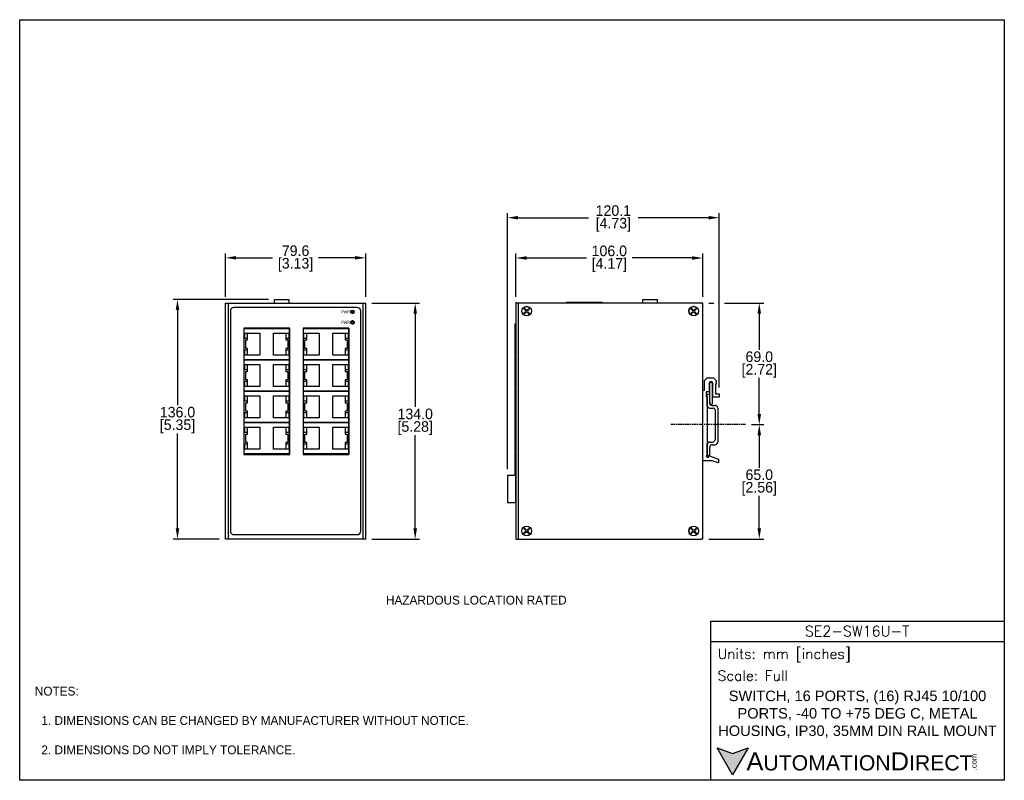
# Model space of a CAD drawing. Header units: inches. Extents: x 0 to 559, y 0 to 432.
import ezdxf

# ---------------------------------------------------------------- set-up
doc = ezdxf.new("R2010")
doc.units = ezdxf.units.IN
doc.header["$LTSCALE"] = 10
doc.header["$MEASUREMENT"] = 0
doc.linetypes.add('CENTER', pattern=[0.4, 0.25, -0.05, 0.05, -0.05])
for name, color, linetype in [('CENTER', 40, 'CENTER'), ('DIMENSIONS', 140, 'Continuous'), ('TEXT', 140, 'Continuous')]:
    doc.layers.add(name, color=color, linetype=linetype)
doc.styles.add('ROMANS', font='romans.shx')
doc.styles.add('型式1', font='txt')
doc.dimstyles.get("Standard").update_dxf_attribs({"dimtxt": 6, "dimasz": 6, "dimexe": 2.5, "dimexo": 3.5, "dimgap": 1, "dimtad": 0, "dimtih": 1, "dimtoh": 1, "dimdec": 1, "dimzin": 0, "dimdsep": 46, "dimtxsty": 'Standard', "dimcen": 0, "dimclre": 256, "dimadec": 0, "dimazin": 0, "dimtfac": 1, "dimtdec": 1, "dimtofl": 0, "dimtmove": 0, "dimatfit": 3, "dimfxl": 1, "dimtolj": 1, "dimtzin": 0, "dimlwe": -1, "dimarcsym": 0})

# ---------------------------------------------------------------- blocks, each defined once
blk = doc.blocks.new('*D33')
at = {"layer": 'DEFPOINTS', "color": 0, "transparency": 16777216}
for p in [(144.67, 272.96), (89.56, 136.96), (116.77, 136.96)]:
    blk.add_point(p, dxfattribs=at)
at = {"layer": 'DIMENSIONS', "transparency": 16777216}
for p, q in [((141.17, 272.96), (87.06, 272.96)), ((113.27, 136.96), (87.06, 136.96))]:
    blk.add_line(p, q, dxfattribs=at)
at = {"layer": 'DIMENSIONS', "color": 0, "lineweight": -2, "transparency": 16777216}
for p, q in [((89.56, 266.96), (89.56, 212.96)), ((89.56, 142.96), (89.56, 196.96))]:
    blk.add_line(p, q, dxfattribs=at)
at = {"layer": 'DIMENSIONS', "color": 0, "transparency": 16777216}
for points in [[(88.56, 266.96), (90.56, 266.96), (89.56, 272.96)], [(88.56, 142.96), (90.56, 142.96), (89.56, 136.96)]]:
    blk.add_solid(points, dxfattribs=at)
at = {"layer": 'DIMENSIONS', "color": 0, "transparency": 16777216, "char_height": 6, "attachment_point": 5}
for s, insert in [('\\A1;136.0', (89.56, 208.96)), ('\\A1;[5.35]', (89.56, 200.96))]:
    blk.add_mtext(s, dxfattribs=dict(at, insert=insert))
blk = doc.blocks.new('*D34')
at = {"layer": 'DEFPOINTS', "color": 0, "transparency": 16777216}
for p in [(196.37, 270.96), (196.37, 136.96), (224.46, 136.96)]:
    blk.add_point(p, dxfattribs=at)
at = {"layer": 'DIMENSIONS', "transparency": 16777216}
for p, q in [((199.87, 270.96), (226.96, 270.96)), ((199.87, 136.96), (226.96, 136.96))]:
    blk.add_line(p, q, dxfattribs=at)
at = {"layer": 'DIMENSIONS', "color": 0, "lineweight": -2, "transparency": 16777216}
for p, q in [((224.46, 264.96), (224.46, 211.96)), ((224.46, 142.96), (224.46, 195.96))]:
    blk.add_line(p, q, dxfattribs=at)
at = {"layer": 'DIMENSIONS', "color": 0, "transparency": 16777216}
for points in [[(223.46, 264.96), (225.46, 264.96), (224.46, 270.96)], [(223.46, 142.96), (225.46, 142.96), (224.46, 136.96)]]:
    blk.add_solid(points, dxfattribs=at)
at = {"layer": 'DIMENSIONS', "color": 0, "transparency": 16777216, "char_height": 6, "attachment_point": 5}
for s, insert in [('\\A1;134.0', (224.46, 207.96)), ('\\A1;[5.28]', (224.46, 199.96))]:
    blk.add_mtext(s, dxfattribs=dict(at, insert=insert))
blk = doc.blocks.new('*D35')
at = {"layer": 'DEFPOINTS', "color": 0, "transparency": 16777216}
for p in [(196.37, 296.63), (116.77, 270.96), (196.37, 270.96)]:
    blk.add_point(p, dxfattribs=at)
at = {"layer": 'DIMENSIONS', "transparency": 16777216}
for p, q in [((116.77, 274.46), (116.77, 299.13)), ((196.37, 274.46), (196.37, 299.13))]:
    blk.add_line(p, q, dxfattribs=at)
at = {"layer": 'DIMENSIONS', "color": 0, "lineweight": -2, "transparency": 16777216}
for p, q in [((122.77, 296.63), (143.57, 296.63)), ((190.37, 296.63), (169.57, 296.63))]:
    blk.add_line(p, q, dxfattribs=at)
at = {"layer": 'DIMENSIONS', "color": 0, "transparency": 16777216}
for points in [[(122.77, 297.63), (122.77, 295.63), (116.77, 296.63)], [(190.37, 297.63), (190.37, 295.63), (196.37, 296.63)]]:
    blk.add_solid(points, dxfattribs=at)
at = {"layer": 'DIMENSIONS', "color": 0, "transparency": 16777216, "char_height": 6, "attachment_point": 5}
for s, insert in [('\\A1;79.6', (156.57, 300.63)), ('\\A1;[3.13]', (156.57, 292.63))]:
    blk.add_mtext(s, dxfattribs=dict(at, insert=insert))
blk = doc.blocks.new('*D36')
at = {"layer": 'DEFPOINTS', "color": 0, "transparency": 16777216}
for p in [(387.64, 296.52), (281.64, 270.96), (387.64, 270.96)]:
    blk.add_point(p, dxfattribs=at)
at = {"layer": 'DIMENSIONS', "transparency": 16777216}
for p, q in [((281.64, 274.46), (281.64, 299.02)), ((387.64, 274.46), (387.64, 299.02))]:
    blk.add_line(p, q, dxfattribs=at)
at = {"layer": 'DIMENSIONS', "color": 0, "lineweight": -2, "transparency": 16777216}
for p, q in [((287.64, 296.52), (321.64, 296.52)), ((381.64, 296.52), (347.64, 296.52))]:
    blk.add_line(p, q, dxfattribs=at)
at = {"layer": 'DIMENSIONS', "color": 0, "transparency": 16777216}
for points in [[(287.64, 297.52), (287.64, 295.52), (281.64, 296.52)], [(381.64, 297.52), (381.64, 295.52), (387.64, 296.52)]]:
    blk.add_solid(points, dxfattribs=at)
at = {"layer": 'DIMENSIONS', "color": 0, "transparency": 16777216, "char_height": 6, "attachment_point": 5}
for s, insert in [('\\A1;106.0', (334.64, 300.52)), ('\\A1;[4.17]', (334.64, 292.52))]:
    blk.add_mtext(s, dxfattribs=dict(at, insert=insert))
blk = doc.blocks.new('*D37')
at = {"layer": 'DEFPOINTS', "color": 0, "transparency": 16777216}
for p in [(411.89, 201.93), (419.73, 201.93), (387.64, 136.96)]:
    blk.add_point(p, dxfattribs=at)
at = {"layer": 'DIMENSIONS', "transparency": 16777216}
for p, q in [((415.39, 201.93), (422.23, 201.93)), ((391.14, 136.96), (422.23, 136.96))]:
    blk.add_line(p, q, dxfattribs=at)
at = {"layer": 'DIMENSIONS', "color": 0, "lineweight": -2, "transparency": 16777216}
for p, q in [((419.73, 195.93), (419.73, 177.45)), ((419.73, 142.96), (419.73, 161.45))]:
    blk.add_line(p, q, dxfattribs=at)
at = {"layer": 'DIMENSIONS', "color": 0, "transparency": 16777216}
for points in [[(418.73, 195.93), (420.73, 195.93), (419.73, 201.93)], [(418.73, 142.96), (420.73, 142.96), (419.73, 136.96)]]:
    blk.add_solid(points, dxfattribs=at)
at = {"layer": 'DIMENSIONS', "color": 0, "transparency": 16777216, "char_height": 6, "attachment_point": 5}
for s, insert in [('\\A1;65.0', (419.73, 173.45)), ('\\A1;[2.56]', (419.73, 165.45))]:
    blk.add_mtext(s, dxfattribs=dict(at, insert=insert))
blk = doc.blocks.new('*D38')
at = {"layer": 'DEFPOINTS', "color": 0, "transparency": 16777216}
for p in [(387.64, 270.96), (411.89, 201.93), (419.73, 201.93)]:
    blk.add_point(p, dxfattribs=at)
at = {"layer": 'DIMENSIONS', "transparency": 16777216}
for p, q in [((391.14, 270.96), (393.94, 270.96)), ((399.94, 270.96), (422.23, 270.96)), ((415.39, 201.93), (422.23, 201.93))]:
    blk.add_line(p, q, dxfattribs=at)
at = {"layer": 'DIMENSIONS', "color": 0, "lineweight": -2, "transparency": 16777216}
for p, q in [((419.73, 264.96), (419.73, 244.45)), ((419.73, 207.93), (419.73, 228.45))]:
    blk.add_line(p, q, dxfattribs=at)
at = {"layer": 'DIMENSIONS', "color": 0, "transparency": 16777216}
for points in [[(418.73, 264.96), (420.73, 264.96), (419.73, 270.96)], [(418.73, 207.93), (420.73, 207.93), (419.73, 201.93)]]:
    blk.add_solid(points, dxfattribs=at)
at = {"layer": 'DIMENSIONS', "color": 0, "transparency": 16777216, "char_height": 6, "attachment_point": 5}
for s, insert in [('\\A1;69.0', (419.73, 240.45)), ('\\A1;[2.72]', (419.73, 232.45))]:
    blk.add_mtext(s, dxfattribs=dict(at, insert=insert))
blk = doc.blocks.new('*D39')
at = {"layer": 'DEFPOINTS', "color": 0, "transparency": 16777216}
for p in [(396.94, 319.39), (396.94, 219.46), (276.88, 173.06)]:
    blk.add_point(p, dxfattribs=at)
at = {"layer": 'DIMENSIONS', "transparency": 16777216}
for p, q in [((276.88, 176.56), (276.88, 321.89)), ((396.94, 222.96), (396.94, 321.89))]:
    blk.add_line(p, q, dxfattribs=at)
at = {"layer": 'DIMENSIONS', "color": 0, "lineweight": -2, "transparency": 16777216}
for p, q in [((282.88, 319.39), (322.91, 319.39)), ((390.94, 319.39), (350.91, 319.39))]:
    blk.add_line(p, q, dxfattribs=at)
at = {"layer": 'DIMENSIONS', "color": 0, "transparency": 16777216}
for points in [[(282.88, 320.39), (282.88, 318.39), (276.88, 319.39)], [(390.94, 320.39), (390.94, 318.39), (396.94, 319.39)]]:
    blk.add_solid(points, dxfattribs=at)
at = {"layer": 'DIMENSIONS', "color": 0, "transparency": 16777216, "char_height": 6, "attachment_point": 5}
for s, insert in [('\\A1;120.1', (336.91, 323.39)), ('\\A1;[4.73]', (336.91, 315.39))]:
    blk.add_mtext(s, dxfattribs=dict(at, insert=insert))

msp = doc.modelspace()

# ---------------------------------------------------------------- hatches: boundary and pattern name
at = {"layer": 'TEXT'}
msp.add_hatch(color=256, dxfattribs=at).paths.add_polyline_path([(413.49, 18.42), (404.62, 15.19), (395.75, 18.42), (404.62, 3.05)])

# ---------------------------------------------------------------- linework, layer by layer
for p, q in [((116.77, 136.96), (116.77, 270.96)), ((116.77, 270.96), (118.27, 270.96)), ((118.07, 270.96), (195.07, 270.96)), ((118.27, 270.96), (118.27, 136.96)), ((191.57, 268.46), (121.57, 268.46)), ((144.67, 270.96), (144.67, 272.96)), ((144.67, 272.96), (152.67, 272.96)), ((152.67, 272.96), (152.67, 270.96)), ((194.87, 136.96), (194.87, 270.96)), ((194.87, 270.96), (196.37, 270.96)), ((196.37, 136.96), (196.37, 270.96)), ((281.64, 271.46), (281.64, 136.96)), ((283.14, 270.96), (281.64, 270.96)), ((386.64, 270.96), (283.14, 270.96)), ((283.14, 136.96), (283.14, 270.96)), ((310.32, 271.46), (330.64, 271.46)), ((310.32, 271.46), (310.32, 270.96)), ((330.64, 271.46), (330.64, 270.96)), ((353.74, 270.96), (353.74, 272.96)), ((353.74, 272.96), (361.74, 272.96)), ((361.74, 272.96), (361.74, 270.96)), ((387.64, 270.96), (386.64, 270.96)), ((387.64, 269.96), (387.64, 270.96)), ((387.64, 137.46), (387.64, 270.46)), ((119.57, 266.46), (119.57, 141.46)), ((188.55, 265.96), (187.87, 265.96)), ((188.55, 265), (188.55, 266.89)), ((188.55, 266.59), (189.2, 266.59)), ((188.55, 265.3), (189.2, 265.3)), ((189.06, 264.96), (188.69, 264.96)), ((189.2, 266.89), (189.2, 265)), ((189.83, 266.24), (189.2, 266.24)), ((193.57, 141.46), (193.57, 266.46)), ((286.5, 268.02), (286.18, 267.72)), ((286.18, 267.72), (287.1, 266.73)), ((287.07, 266.02), (286.19, 265.2)), ((286.19, 265.2), (286.47, 264.91)), ((287.35, 265.72), (286.47, 264.91)), ((286.5, 268.02), (287.42, 267.03)), ((288.06, 265.7), (288.98, 264.71)), ((289.01, 267.82), (288.12, 267)), ((288.38, 265.99), (289.3, 265)), ((289.28, 267.52), (288.4, 266.7)), ((289.3, 265), (288.98, 264.71)), ((289.01, 267.82), (289.28, 267.52)), ((381.3, 268.02), (380.98, 267.72)), ((380.98, 267.72), (381.9, 266.73)), ((381.87, 266.02), (380.99, 265.2)), ((380.99, 265.2), (381.27, 264.91)), ((382.15, 265.72), (381.27, 264.91)), ((381.3, 268.02), (382.22, 267.03)), ((382.86, 265.7), (383.78, 264.71)), ((383.81, 267.82), (382.92, 267)), ((383.18, 265.99), (384.1, 265)), ((384.08, 267.52), (383.2, 266.7)), ((384.1, 265), (383.78, 264.71)), ((383.81, 267.82), (384.08, 267.52)), ((188.55, 259), (188.55, 260.89)), ((188.55, 260.59), (189.2, 260.59)), ((188.55, 259.3), (189.2, 259.3)), ((189.06, 260.92), (188.69, 260.92)), ((189.06, 258.96), (188.69, 258.96)), ((189.2, 260.89), (189.2, 259)), ((281.09, 259.12), (281.64, 259.12)), ((281.09, 259.12), (281.09, 241.32)), ((127.22, 256.72), (127.22, 185.02)), ((153.22, 256.72), (127.22, 256.72)), ((127.47, 238.67), (127.47, 256.47)), ((127.47, 256.47), (152.97, 256.47)), ((127.69, 250.8), (127.69, 253.8)), ((127.69, 253.8), (129.19, 253.8)), ((129.19, 253.8), (129.19, 250.8)), ((129.36, 249.97), (129.36, 253.82)), ((129.36, 253.82), (136.36, 253.82)), ((136.36, 253.82), (136.36, 241.32)), ((144.08, 241.32), (144.08, 253.82)), ((144.08, 253.82), (151.08, 253.82)), ((151.08, 253.82), (151.08, 249.97)), ((151.25, 250.8), (151.25, 253.8)), ((151.25, 253.8), (152.75, 253.8)), ((152.75, 253.8), (152.75, 250.8)), ((152.97, 256.47), (152.97, 238.67)), ((153.17, 254.88), (152.97, 254.88)), ((153.17, 251.68), (152.97, 251.68)), ((153.17, 256.72), (153.17, 185.02)), ((153.22, 185.02), (153.22, 256.72)), ((160.82, 256.72), (160.82, 185.02)), ((186.82, 256.72), (160.82, 256.72)), ((161.07, 238.67), (161.07, 256.47)), ((161.07, 256.47), (186.57, 256.47)), ((161.29, 250.8), (161.29, 253.8)), ((161.29, 253.8), (162.79, 253.8)), ((162.79, 253.8), (162.79, 250.8)), ((162.96, 249.97), (162.96, 253.82)), ((162.96, 253.82), (169.96, 253.82)), ((169.96, 253.82), (169.96, 241.32)), ((177.68, 241.32), (177.68, 253.82)), ((177.68, 253.82), (184.68, 253.82)), ((184.68, 253.82), (184.68, 249.97)), ((184.85, 250.8), (184.85, 253.8)), ((184.85, 253.8), (186.35, 253.8)), ((186.35, 253.8), (186.35, 250.8)), ((186.57, 256.47), (186.57, 238.67)), ((186.77, 254.88), (186.57, 254.88)), ((186.77, 251.68), (186.57, 251.68)), ((186.77, 256.72), (186.81, 185.04)), ((186.78, 185.04), (186.82, 256.72)), ((129.19, 250.8), (127.69, 250.8)), ((128.27, 245.17), (128.27, 249.97)), ((128.27, 249.97), (129.36, 249.97)), ((151.08, 249.97), (152.17, 249.97)), ((152.75, 250.8), (151.25, 250.8)), ((152.17, 249.97), (152.17, 245.17)), ((162.79, 250.8), (161.29, 250.8)), ((161.87, 245.17), (161.87, 249.97)), ((161.87, 249.97), (162.96, 249.97)), ((184.68, 249.97), (185.77, 249.97)), ((186.35, 250.8), (184.85, 250.8)), ((185.77, 249.97), (185.77, 245.17)), ((127.69, 241.34), (127.69, 244.34)), ((127.69, 244.34), (129.19, 244.34)), ((129.19, 241.34), (127.69, 241.34)), ((129.36, 245.17), (128.27, 245.17)), ((129.19, 244.34), (129.19, 241.34)), ((129.36, 241.32), (129.36, 245.17)), ((136.36, 241.32), (129.36, 241.32)), ((151.08, 241.32), (144.08, 241.32)), ((151.08, 245.17), (151.08, 241.32)), ((152.17, 245.17), (151.08, 245.17)), ((151.25, 241.34), (151.25, 244.34)), ((151.25, 244.34), (152.75, 244.34)), ((152.75, 241.34), (151.25, 241.34)), ((152.75, 244.34), (152.75, 241.34)), ((153.17, 243.45), (152.97, 243.45)), ((161.29, 241.34), (161.29, 244.34)), ((161.29, 244.34), (162.79, 244.34)), ((162.79, 241.34), (161.29, 241.34)), ((162.96, 245.17), (161.87, 245.17)), ((162.79, 244.34), (162.79, 241.34)), ((162.96, 241.32), (162.96, 245.17)), ((169.96, 241.32), (162.96, 241.32)), ((184.68, 241.32), (177.68, 241.32)), ((184.68, 245.17), (184.68, 241.32)), ((185.77, 245.17), (184.68, 245.17)), ((184.85, 241.34), (184.85, 244.34)), ((184.85, 244.34), (186.35, 244.34)), ((186.35, 241.34), (184.85, 241.34)), ((186.35, 244.34), (186.35, 241.34)), ((186.77, 243.45), (186.57, 243.45)), ((281.09, 241.32), (281.64, 241.32)), ((281.09, 240.82), (281.09, 223.02)), ((281.09, 240.82), (281.64, 240.82)), ((127.47, 220.87), (127.47, 238.67)), ((127.47, 238.67), (152.97, 238.67)), ((152.97, 238.67), (127.47, 238.67)), ((127.69, 236), (129.19, 236)), ((127.69, 233), (127.69, 236)), ((129.19, 236), (129.19, 233)), ((129.36, 236.02), (136.36, 236.02)), ((129.36, 232.17), (129.36, 236.02)), ((136.36, 236.02), (136.36, 223.52)), ((144.08, 223.52), (144.08, 236.02)), ((144.08, 236.02), (151.08, 236.02)), ((151.08, 236.02), (151.08, 232.17)), ((151.25, 233), (151.25, 236)), ((151.25, 236), (152.75, 236)), ((152.75, 236), (152.75, 233)), ((153.17, 240.25), (152.97, 240.25)), ((152.97, 238.67), (152.97, 220.87)), ((153.17, 237.08), (152.97, 237.08)), ((161.07, 220.87), (161.07, 238.67)), ((161.07, 238.67), (186.57, 238.67)), ((186.57, 238.67), (161.07, 238.67)), ((161.29, 233), (161.29, 236)), ((161.29, 236), (162.79, 236)), ((162.79, 236), (162.79, 233)), ((162.96, 232.17), (162.96, 236.02)), ((162.96, 236.02), (169.96, 236.02)), ((169.96, 236.02), (169.96, 223.52)), ((177.68, 223.52), (177.68, 236.02)), ((177.68, 236.02), (184.68, 236.02)), ((184.68, 236.02), (184.68, 232.17)), ((184.85, 233), (184.85, 236)), ((184.85, 236), (186.35, 236)), ((186.35, 236), (186.35, 233)), ((186.77, 240.25), (186.57, 240.25)), ((186.57, 238.67), (186.57, 220.87)), ((186.77, 237.08), (186.57, 237.08)), ((129.19, 233), (127.69, 233)), ((128.27, 232.17), (129.36, 232.17)), ((128.27, 227.37), (128.27, 232.17)), ((151.08, 232.17), (152.17, 232.17)), ((152.75, 233), (151.25, 233)), ((152.17, 232.17), (152.17, 227.37)), ((153.17, 233.88), (152.97, 233.88)), ((162.79, 233), (161.29, 233)), ((161.87, 227.37), (161.87, 232.17)), ((161.87, 232.17), (162.96, 232.17)), ((184.68, 232.17), (185.77, 232.17)), ((186.35, 233), (184.85, 233)), ((185.77, 232.17), (185.77, 227.37)), ((186.77, 233.88), (186.57, 233.88)), ((127.69, 226.54), (129.19, 226.54)), ((127.69, 223.54), (127.69, 226.54)), ((129.19, 223.54), (127.69, 223.54)), ((129.36, 227.37), (128.27, 227.37)), ((129.19, 226.54), (129.19, 223.54)), ((129.36, 223.52), (129.36, 227.37)), ((151.08, 227.37), (151.08, 223.52)), ((152.17, 227.37), (151.08, 227.37)), ((151.25, 223.54), (151.25, 226.54)), ((151.25, 226.54), (152.75, 226.54)), ((152.75, 223.54), (151.25, 223.54)), ((152.75, 226.54), (152.75, 223.54)), ((153.17, 225.65), (152.97, 225.65)), ((161.29, 223.54), (161.29, 226.54)), ((161.29, 226.54), (162.79, 226.54)), ((162.79, 223.54), (161.29, 223.54)), ((162.96, 227.37), (161.87, 227.37)), ((162.79, 226.54), (162.79, 223.54)), ((162.96, 223.52), (162.96, 227.37)), ((184.68, 227.37), (184.68, 223.52)), ((185.77, 227.37), (184.68, 227.37)), ((184.85, 223.54), (184.85, 226.54)), ((184.85, 226.54), (186.35, 226.54)), ((186.35, 223.54), (184.85, 223.54)), ((186.35, 226.54), (186.35, 223.54)), ((186.77, 225.65), (186.57, 225.65)), ((388.64, 226.96), (390.14, 228.46)), ((388.64, 221.46), (388.64, 226.96)), ((390.14, 228.46), (393.84, 228.46)), ((391.34, 225.46), (391.34, 220.46)), ((391.59, 216.41), (391.59, 225.46)), ((393.09, 225.46), (393.09, 224.66)), ((393.09, 224.66), (393.09, 216.41)), ((393.34, 217.46), (393.34, 225.46)), ((393.84, 228.46), (395.34, 226.96)), ((395.34, 224.86), (394.84, 224.86)), ((394.84, 224.86), (394.84, 219.46)), ((395.34, 226.96), (395.34, 224.86)), ((127.47, 220.87), (152.97, 220.87)), ((152.97, 220.87), (127.47, 220.87)), ((127.47, 203.07), (127.47, 220.87)), ((127.69, 218.2), (129.19, 218.2)), ((127.69, 215.2), (127.69, 218.2)), ((129.19, 218.2), (129.19, 215.2)), ((136.36, 223.52), (129.36, 223.52)), ((129.36, 218.22), (136.36, 218.22)), ((129.36, 214.37), (129.36, 218.22)), ((136.36, 218.22), (136.36, 205.72)), ((151.08, 223.52), (144.08, 223.52)), ((144.08, 218.22), (151.08, 218.22)), ((144.08, 205.72), (144.08, 218.22)), ((151.08, 218.22), (151.08, 214.37)), ((151.25, 215.2), (151.25, 218.2)), ((151.25, 218.2), (152.75, 218.2)), ((152.75, 218.2), (152.75, 215.2)), ((153.17, 222.45), (152.97, 222.45)), ((152.97, 220.87), (152.97, 203.07)), ((153.17, 219.28), (152.97, 219.28)), ((161.07, 219.57), (160.82, 219.57)), ((161.07, 218.9), (160.82, 218.9)), ((161.07, 218.3), (160.82, 218.3)), ((161.07, 203.07), (161.07, 220.87)), ((161.07, 220.87), (186.57, 220.87)), ((186.57, 220.87), (161.07, 220.87)), ((161.29, 215.2), (161.29, 218.2)), ((161.29, 218.2), (162.79, 218.2)), ((162.79, 218.2), (162.79, 215.2)), ((169.96, 223.52), (162.96, 223.52)), ((162.96, 214.37), (162.96, 218.22)), ((162.96, 218.22), (169.96, 218.22)), ((169.96, 218.22), (169.96, 205.72)), ((184.68, 223.52), (177.68, 223.52)), ((177.68, 205.72), (177.68, 218.22)), ((177.68, 218.22), (184.68, 218.22)), ((184.68, 218.22), (184.68, 214.37)), ((184.85, 215.2), (184.85, 218.2)), ((184.85, 218.2), (186.35, 218.2)), ((186.35, 218.2), (186.35, 215.2)), ((186.77, 222.45), (186.57, 222.45)), ((186.57, 220.87), (186.57, 203.07)), ((186.57, 220.21), (186.77, 220.21)), ((186.77, 219.28), (186.57, 219.28)), ((281.09, 223.02), (281.64, 223.02)), ((281.09, 222.52), (281.09, 204.72)), ((281.09, 222.52), (281.64, 222.52)), ((387.64, 221.46), (388.64, 221.46)), ((389.64, 220.46), (389.64, 217.96)), ((391.34, 220.46), (389.64, 220.46)), ((389.64, 217.96), (390.14, 217.96)), ((390.14, 212.85), (390.14, 219.18)), ((390.14, 219.18), (391.64, 219.18)), ((390.14, 217.96), (390.14, 184.68)), ((391.64, 214.35), (391.64, 219.18)), ((394.84, 219.46), (396.94, 219.46)), ((396.94, 219.46), (396.94, 217.46)), ((129.19, 215.2), (127.69, 215.2)), ((128.27, 214.37), (129.36, 214.37)), ((128.27, 209.57), (128.27, 214.37)), ((151.08, 214.37), (152.17, 214.37)), ((152.75, 215.2), (151.25, 215.2)), ((152.17, 214.37), (152.17, 209.57)), ((153.17, 216.08), (152.97, 216.08)), ((161.07, 217.63), (160.82, 217.63)), ((161.07, 217.03), (160.82, 217.03)), ((161.07, 216.36), (160.82, 216.36)), ((161.07, 215.76), (160.82, 215.76)), ((161.07, 215.09), (160.82, 215.09)), ((161.07, 214.49), (160.82, 214.49)), ((161.07, 213.82), (160.82, 213.82)), ((161.07, 213.22), (160.82, 213.22)), ((161.07, 212.55), (160.82, 212.55)), ((162.79, 215.2), (161.29, 215.2)), ((161.87, 209.57), (161.87, 214.37)), ((161.87, 214.37), (162.96, 214.37)), ((184.68, 214.37), (185.77, 214.37)), ((186.35, 215.2), (184.85, 215.2)), ((185.77, 214.37), (185.77, 209.57)), ((186.77, 216.08), (186.57, 216.08)), ((391.59, 213.66), (391.59, 216.41)), ((393.09, 216.41), (393.09, 213.66)), ((393.14, 212.85), (394.64, 212.85)), ((396.94, 217.46), (393.34, 217.46)), ((127.69, 208.74), (129.19, 208.74)), ((127.69, 205.74), (127.69, 208.74)), ((129.36, 209.57), (128.27, 209.57)), ((129.19, 208.74), (129.19, 205.74)), ((129.36, 205.72), (129.36, 209.57)), ((152.17, 209.57), (151.08, 209.57)), ((151.08, 209.57), (151.08, 205.72)), ((151.25, 208.74), (152.75, 208.74)), ((151.25, 205.74), (151.25, 208.74)), ((152.75, 208.74), (152.75, 205.74)), ((153.17, 207.85), (152.97, 207.85)), ((161.07, 211.95), (160.82, 211.95)), ((161.07, 211.28), (160.82, 211.28)), ((161.07, 210.68), (160.82, 210.68)), ((161.07, 210.01), (160.82, 210.01)), ((161.07, 209.41), (160.82, 209.41)), ((161.07, 208.74), (160.82, 208.74)), ((161.07, 208.14), (160.82, 208.14)), ((161.07, 207.47), (160.82, 207.47)), ((161.07, 206.87), (160.82, 206.87)), ((161.29, 205.74), (161.29, 208.74)), ((161.29, 208.74), (162.79, 208.74)), ((162.96, 209.57), (161.87, 209.57)), ((162.79, 208.74), (162.79, 205.74)), ((162.96, 205.72), (162.96, 209.57)), ((184.68, 209.57), (184.68, 205.72)), ((185.77, 209.57), (184.68, 209.57)), ((184.85, 205.74), (184.85, 208.74)), ((184.85, 208.74), (186.35, 208.74)), ((186.35, 208.74), (186.35, 205.74)), ((186.77, 207.85), (186.57, 207.85)), ((391.64, 211.35), (393.64, 211.35)), ((394.64, 210.35), (394.64, 193.52)), ((396.14, 211.35), (396.14, 192.02)), ((127.47, 203.07), (152.97, 203.07)), ((152.97, 203.07), (127.47, 203.07)), ((127.47, 185.27), (127.47, 203.07)), ((129.19, 205.74), (127.69, 205.74)), ((136.36, 205.72), (129.36, 205.72)), ((151.08, 205.72), (144.08, 205.72)), ((152.75, 205.74), (151.25, 205.74)), ((153.17, 204.65), (152.97, 204.65)), ((152.97, 203.07), (152.97, 185.27)), ((153.17, 201.48), (152.97, 201.48)), ((161.07, 206.2), (160.82, 206.2)), ((161.07, 205.6), (160.82, 205.6)), ((161.07, 204.93), (160.82, 204.93)), ((161.07, 204.33), (160.82, 204.33)), ((161.07, 203.66), (160.82, 203.66)), ((161.07, 203.06), (160.82, 203.06)), ((161.07, 202.39), (160.82, 202.39)), ((161.07, 201.79), (160.82, 201.79)), ((161.07, 203.07), (186.57, 203.07)), ((186.57, 203.07), (161.07, 203.07)), ((161.07, 185.27), (161.07, 203.07)), ((162.79, 205.74), (161.29, 205.74)), ((169.96, 205.72), (162.96, 205.72)), ((184.68, 205.72), (177.68, 205.72)), ((186.35, 205.74), (184.85, 205.74)), ((186.77, 204.65), (186.57, 204.65)), ((186.57, 203.07), (186.57, 185.27)), ((186.77, 201.48), (186.57, 201.48)), ((281.09, 204.72), (281.64, 204.72)), ((281.09, 204.22), (281.64, 204.22)), ((281.09, 204.22), (281.09, 186.42)), ((127.69, 200.4), (129.19, 200.4)), ((127.69, 197.4), (127.69, 200.4)), ((129.19, 197.4), (127.69, 197.4)), ((128.27, 196.57), (129.36, 196.57)), ((128.27, 191.77), (128.27, 196.57)), ((129.19, 200.4), (129.19, 197.4)), ((129.36, 200.42), (136.36, 200.42)), ((129.36, 196.57), (129.36, 200.42)), ((136.36, 200.42), (136.36, 187.92)), ((144.08, 200.42), (151.08, 200.42)), ((144.08, 187.92), (144.08, 200.42)), ((151.08, 200.42), (151.08, 196.57)), ((151.08, 196.57), (152.17, 196.57)), ((151.25, 200.4), (152.75, 200.4)), ((151.25, 197.4), (151.25, 200.4)), ((152.75, 197.4), (151.25, 197.4)), ((152.17, 196.57), (152.17, 191.77)), ((152.75, 200.4), (152.75, 197.4)), ((153.17, 198.28), (152.97, 198.28)), ((161.07, 201.12), (160.82, 201.12)), ((161.07, 200.52), (160.82, 200.52)), ((161.07, 199.85), (160.82, 199.85)), ((161.07, 199.25), (160.82, 199.25)), ((161.07, 198.58), (160.82, 198.58)), ((161.07, 197.98), (160.82, 197.98)), ((161.07, 197.31), (160.82, 197.31)), ((161.07, 196.71), (160.82, 196.71)), ((161.07, 196.04), (160.82, 196.04)), ((161.29, 197.4), (161.29, 200.4)), ((161.29, 200.4), (162.79, 200.4)), ((162.79, 197.4), (161.29, 197.4)), ((161.87, 196.57), (162.96, 196.57)), ((161.87, 191.77), (161.87, 196.57)), ((162.79, 200.4), (162.79, 197.4)), ((162.96, 196.57), (162.96, 200.42)), ((162.96, 200.42), (169.96, 200.42)), ((169.96, 200.42), (169.96, 187.92)), ((177.68, 187.92), (177.68, 200.42)), ((177.68, 200.42), (184.68, 200.42)), ((184.68, 200.42), (184.68, 196.57)), ((184.68, 196.57), (185.77, 196.57)), ((184.85, 197.4), (184.85, 200.4)), ((184.85, 200.4), (186.35, 200.4)), ((186.35, 197.4), (184.85, 197.4)), ((185.77, 196.57), (185.77, 191.77)), ((186.35, 200.4), (186.35, 197.4)), ((186.77, 198.28), (186.57, 198.28)), ((127.69, 190.94), (129.19, 190.94)), ((127.69, 187.94), (127.69, 190.94)), ((129.36, 191.77), (128.27, 191.77)), ((129.19, 190.94), (129.19, 187.94)), ((129.36, 187.92), (129.36, 191.77)), ((152.17, 191.77), (151.08, 191.77)), ((151.08, 191.77), (151.08, 187.92)), ((151.25, 190.94), (152.75, 190.94)), ((151.25, 187.94), (151.25, 190.94)), ((152.75, 190.94), (152.75, 187.94)), ((153.17, 190.05), (152.97, 190.05)), ((161.07, 195.44), (160.82, 195.44)), ((161.07, 194.77), (160.82, 194.77)), ((161.07, 194.17), (160.82, 194.17)), ((161.07, 193.5), (160.82, 193.5)), ((161.07, 192.9), (160.82, 192.9)), ((161.07, 192.23), (160.82, 192.23)), ((161.07, 191.63), (160.82, 191.63)), ((161.07, 190.96), (160.82, 190.96)), ((161.07, 190.36), (160.82, 190.36)), ((161.29, 190.94), (162.79, 190.94)), ((161.29, 187.94), (161.29, 190.94)), ((162.96, 191.77), (161.87, 191.77)), ((162.79, 190.94), (162.79, 187.94)), ((162.96, 187.92), (162.96, 191.77)), ((184.68, 191.77), (184.68, 187.92)), ((185.77, 191.77), (184.68, 191.77)), ((184.85, 187.94), (184.85, 190.94)), ((184.85, 190.94), (186.35, 190.94)), ((186.35, 190.94), (186.35, 187.94)), ((186.77, 190.05), (186.57, 190.05)), ((390.14, 184.18), (390.14, 191.02)), ((390.14, 184.18), (390.14, 190.52)), ((391.64, 192.02), (393.14, 192.02)), ((393.14, 190.52), (394.64, 190.52)), ((127.22, 185.02), (153.22, 185.02)), ((152.97, 185.27), (127.47, 185.27)), ((129.19, 187.94), (127.69, 187.94)), ((136.36, 187.92), (129.36, 187.92)), ((151.08, 187.92), (144.08, 187.92)), ((152.75, 187.94), (151.25, 187.94)), ((153.17, 186.85), (152.97, 186.85)), ((161.07, 189.69), (160.82, 189.69)), ((161.07, 189.09), (160.82, 189.09)), ((161.07, 188.42), (160.82, 188.42)), ((161.07, 187.82), (160.82, 187.82)), ((161.07, 187.15), (160.82, 187.15)), ((161.07, 186.55), (160.82, 186.55)), ((161.07, 185.88), (160.82, 185.88)), ((161.07, 185.28), (160.82, 185.28)), ((160.82, 185.02), (186.81, 185.04)), ((161.07, 185.27), (186.57, 185.27)), ((186.57, 185.27), (161.07, 185.27)), ((162.79, 187.94), (161.29, 187.94)), ((169.96, 187.92), (162.96, 187.92)), ((184.68, 187.92), (177.68, 187.92)), ((186.35, 187.94), (184.85, 187.94)), ((186.77, 186.85), (186.57, 186.85)), ((281.09, 186.42), (281.64, 186.42)), ((281.09, 185.92), (281.09, 173.06)), ((281.09, 185.92), (281.64, 185.92)), ((390.14, 184.68), (389.52, 184.06)), ((391.64, 184.18), (391.64, 189.02)), ((392.95, 181.46), (387.64, 181.46)), ((389.52, 184.06), (390.47, 183.12)), ((391.64, 184.18), (390.14, 184.18)), ((390.47, 183.12), (391.54, 184.18)), ((391.54, 184.18), (396.64, 182.39)), ((396.64, 180.16), (392.95, 181.46)), ((396.64, 182.39), (396.64, 180.16)), ((286.5, 143.22), (286.18, 142.92)), ((286.18, 142.92), (287.1, 141.93)), ((287.07, 141.22), (286.19, 140.4)), ((286.19, 140.4), (286.47, 140.11)), ((287.35, 140.92), (286.47, 140.11)), ((286.5, 143.22), (287.42, 142.23)), ((288.06, 140.9), (288.98, 139.91)), ((289.01, 143.02), (288.12, 142.2)), ((288.38, 141.19), (289.3, 140.2)), ((289.28, 142.72), (288.4, 141.9)), ((289.3, 140.2), (288.98, 139.91)), ((289.01, 143.02), (289.28, 142.72)), ((381.3, 143.22), (380.98, 142.92)), ((380.98, 142.92), (381.9, 141.93)), ((381.87, 141.22), (380.99, 140.4)), ((380.99, 140.4), (381.27, 140.11)), ((382.15, 140.92), (381.27, 140.11)), ((381.3, 143.22), (382.22, 142.23)), ((382.86, 140.9), (383.78, 139.91)), ((383.81, 143.02), (382.92, 142.2)), ((383.18, 141.19), (384.1, 140.2)), ((384.08, 142.72), (383.2, 141.9)), ((384.1, 140.2), (383.78, 139.91)), ((383.81, 143.02), (384.08, 142.72)), ((118.27, 136.96), (116.77, 136.96)), ((195.07, 136.96), (118.07, 136.96)), ((121.57, 139.46), (191.57, 139.46)), ((196.37, 136.96), (194.87, 136.96)), ((281.64, 136.96), (283.14, 136.96)), ((283.14, 136.96), (386.64, 136.96)), ((387.64, 136.96), (386.64, 136.96)), ((387.64, 136.96), (387.64, 137.96))]:
    msp.add_line(p, q)
msp.add_lwpolyline([(281.63, 173.06), (276.88, 173.06), (276.88, 157.66), (281.65, 157.66)], close=True)
for centre, radius in [((287.74, 266.36), 2.73), ((287.74, 266.36), 2.7), ((382.54, 266.36), 2.73), ((382.54, 266.36), 2.7), ((188.87, 265.94), 1), ((188.87, 259.94), 1), ((287.74, 141.56), 2.73), ((287.74, 141.56), 2.7), ((382.54, 141.56), 2.73), ((382.54, 141.56), 2.7)]:
    msp.add_circle(centre, radius)
for centre, radius, start, end in [((121.57, 266.46), 2, 90, 180), ((191.57, 266.46), 2, 0, 90), ((386.64, 269.96), 1, 0, 90), ((286.73, 266.39), 0.5, 312.8548, 42.8548), ((287.69, 265.36), 0.5, 42.8548, 132.8548), ((287.78, 267.37), 0.5, 222.8548, 312.8548), ((288.74, 266.33), 0.5, 132.8548, 222.8548), ((381.53, 266.39), 0.5, 312.8548, 42.8548), ((382.49, 265.36), 0.5, 42.8548, 132.8548), ((382.58, 267.37), 0.5, 222.8548, 312.8548), ((383.54, 266.33), 0.5, 132.8548, 222.8548), ((392.34, 225.46), 1, 0, 180), ((392.34, 225.46), 0.75, 90, 180), ((392.34, 225.46), 0.75, 0, 90), ((391.64, 212.85), 1.5, 180, 270), ((392.34, 213.66), 0.75, 180, 0), ((393.14, 214.35), 1.5, 180, 270), ((394.64, 211.35), 1.5, 0, 90), ((393.64, 210.35), 1, 0, 90), ((391.64, 190.52), 1.5, 90, 180), ((393.14, 189.02), 1.5, 90, 180), ((393.14, 193.52), 1.5, 270, 0), ((394.64, 192.02), 1.5, 270, 0), ((121.57, 141.46), 2, 180, 270), ((191.57, 141.46), 2, 270, 0), ((286.73, 141.59), 0.5, 312.8548, 42.8548), ((287.69, 140.56), 0.5, 42.8548, 132.8548), ((287.78, 142.57), 0.5, 222.8548, 312.8548), ((288.74, 141.53), 0.5, 132.8548, 222.8548), ((381.53, 141.59), 0.5, 312.8548, 42.8548), ((382.49, 140.56), 0.5, 42.8548, 132.8548), ((382.58, 142.57), 0.5, 222.8548, 312.8548), ((383.54, 141.53), 0.5, 132.8548, 222.8548), ((386.64, 137.96), 1, 270, 0)]:
    msp.add_arc(centre, radius, start, end)
at = {"layer": 'CENTER'}
msp.add_line((411.89, 201.93), (369.56, 201.93), dxfattribs=at)
at = {"layer": 'DEFPOINTS'}
msp.add_lwpolyline([(558.8, 0), (0, 0), (0, 431.8), (558.8, 431.8)], close=True, dxfattribs=at)
at = {"layer": 'TEXT'}
msp.add_line((392.18, 78.85), (558.8, 78.85), dxfattribs=at)
for points in [[(392.18, 0), (392.18, 90.33), (558.8, 90.33), (558.8, 0)], [(413.49, 18.42), (404.62, 3.05), (395.75, 18.42), (404.62, 15.19)]]:
    msp.add_lwpolyline(points, close=True, dxfattribs=at)

# ---------------------------------------------------------------- texts
at = {"char_height": 1.8, "attachment_point": 1, "line_spacing_factor": 0.8}
for s, insert in [('{\\fArial|b0|i0|c0|p34;\\W0.68;PW\\fArial|b0|i0|c238|p34;R\\fArial|b0|i0|c0|p34;1}', (182.47, 266.84)), ('{\\fArial|b0|i0|c0|p34;\\W0.68;PW\\fArial|b0|i0|c238|p34;R\\fArial|b0|i0|c0|p34;2}', (182.48, 260.85))]:
    msp.add_mtext(s, dxfattribs=dict(at, insert=insert))
at = {"layer": 'DIMENSIONS', "char_height": 3.5}
for insert, attachment_point in [((98.61, 112.42), 6), ((130.2, 112.22), 4)]:
    msp.add_mtext('\\A1;', dxfattribs=dict(at, insert=insert, attachment_point=attachment_point))
at = {"layer": 'TEXT', "char_height": 5, "attachment_point": 1}
for s, insert in [('HAZARDOUS LOCATION RATED', (207.87, 104.79)), ('NOTES:\\P\\P  1. DIMENSIONS CAN BE CHANGED BY MANUFACTURER WITHOUT NOTICE.\\P\\P  2. DIMENSIONS DO NOT IMPLY TOLERANCE.', (8.61, 53.12))]:
    msp.add_mtext_dynamic_manual_height_columns(s, width=363.4473, gutter_width=25, heights=[0], dxfattribs=dict(at, insert=insert))
at = {"layer": 'TEXT'}
for s, insert, char_height, width, attachment_point, style in [('SE2-SW16U-T', (475.23, 84.67), 5.9396, 111.8034, 5, 'ROMANS'), (' Units: mm [inches]', (392.18, 70.86), 5.7425, 166.6158, 4, 'ROMANS'), (' Scale: Full', (392.18, 59.38), 5.7425, 166.6158, 4, 'ROMANS'), ('{\\fArial|b0|i0|c0|p34;     \\H1.2x;A\\H0.8333x;UTOMATION\\H1.2x;D\\H0.8333x;IRECT}', (395.75, 10.73), 8.6137, 145.913, 4, '型式1')]:
    msp.add_mtext(s, dxfattribs=dict(at, insert=insert, char_height=char_height, width=width, attachment_point=attachment_point, style=style))
at = {"layer": 'TEXT', "insert": (475.49, 37.49), "char_height": 5.93959, "width": 161.3703, "attachment_point": 5}
msp.add_mtext('{\\fArial|b0|i0|c0|p34;SWITCH, 16 PORTS, (16) RJ45 10/100 PORTS, -40 TO +75 DEG C, METAL HOUSING, IP30, 35MM DIN RAIL MOUNT}', dxfattribs=at)
at = {"layer": 'TEXT', "insert": (540.01, 5.68), "char_height": 3.1009, "width": 9.1891, "attachment_point": 1, "rotation": 90, "style": '型式1'}
msp.add_mtext('{\\fArial|b0|i0|c0|p34;.com}', dxfattribs=at)

# ---------------------------------------------------------------- dimensions: what is measured, and where the dimension line sits
at = {"layer": 'DIMENSIONS'}
for base, p1, p2, picture, middle in [((396.94, 319.39), (276.88, 173.06), (396.94, 219.46), '*D39', (336.91, 319.39)), ((196.37, 296.63), (116.77, 270.96), (196.37, 270.96), '*D35', (156.57, 296.63)), ((387.64, 296.52), (281.64, 270.96), (387.64, 270.96), '*D36', (334.64, 296.52))]:
    dim = msp.add_linear_dim(base=base, p1=p1, p2=p2, dimstyle='Standard', override={"dimpost": '\\X'}, dxfattribs=at)
    dim.commit()
    dim.dimension.update_dxf_attribs({"geometry": picture, "text_midpoint": middle})
for base, p1, p2, picture, middle in [((89.56, 136.96), (144.67, 272.96), (116.77, 136.96), '*D33', (89.56, 204.96)), ((224.46, 136.96), (196.37, 270.96), (196.37, 136.96), '*D34', (224.46, 203.96)), ((419.73, 201.93), (387.64, 270.96), (411.89, 201.93), '*D38', (419.73, 236.45)), ((419.73, 201.93), (387.64, 136.96), (411.89, 201.93), '*D37', (419.73, 169.45))]:
    dim = msp.add_linear_dim(base=base, p1=p1, p2=p2, angle=90, dimstyle='Standard', override={"dimpost": '\\X'}, dxfattribs=at)
    dim.commit()
    dim.dimension.update_dxf_attribs({"geometry": picture, "text_midpoint": middle})

doc.saveas('drawing.dxf')
